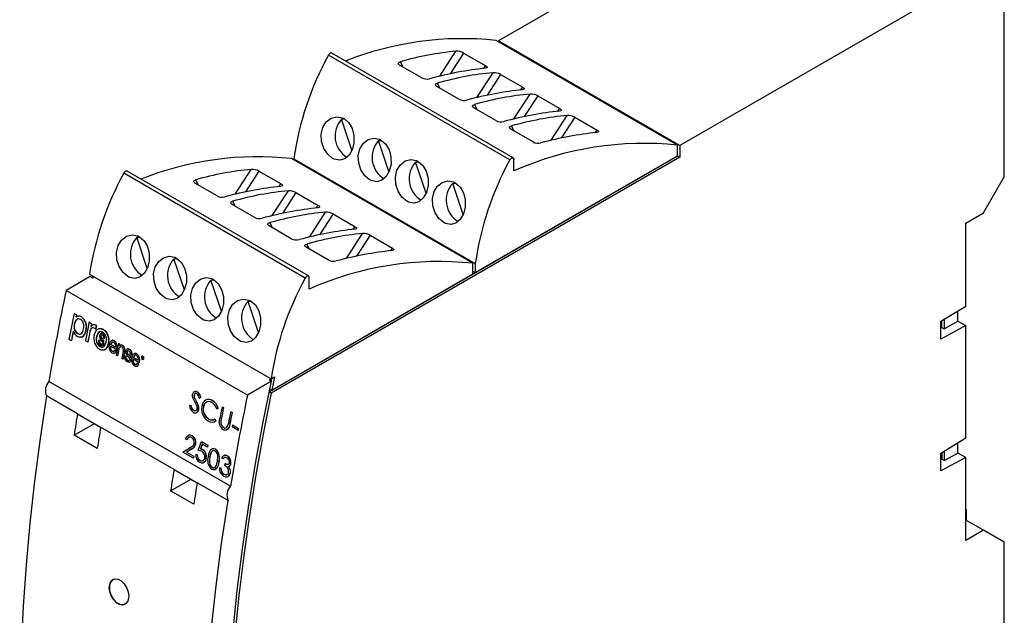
# Model space of a CAD drawing. Header units: millimetres. Extents: x 0 to 559, y 0 to 432.
# Tile 8 of 10: x 326 to 416, y 316 to 371. Entities that reach past the tile are written whole.
import ezdxf

# ---------------------------------------------------------------- set-up
doc = ezdxf.new("R2010")
doc.units = ezdxf.units.MM
doc.header["$LTSCALE"] = 2

msp = doc.modelspace()

# ---------------------------------------------------------------- linework, layer by layer
for p, q in [((399.418, 385.715), (369.719, 368.571)), ((416.035, 376.122), (386.336, 358.978)), ((416.035, 356.117), (416.035, 376.122)), ((386.124, 359.008), (369.507, 368.601)), ((386.336, 358.978), (369.719, 368.571)), ((369.719, 368.478), (369.719, 368.571)), ((370.763, 357.663), (354.146, 367.256)), ((371.071, 357.851), (354.454, 367.444)), ((364.352, 365.336), (365.829, 367.61)), ((366.524, 367.453), (365.285, 365.545)), ((366.524, 367.453), (368.56, 366.277)), ((362.699, 365.182), (360.67, 366.353)), ((360.724, 366.651), (360.956, 366.188)), ((368.333, 366.034), (368.56, 366.277)), ((367.746, 363.376), (369.223, 365.651)), ((369.918, 365.493), (368.679, 363.585)), ((369.918, 365.493), (371.955, 364.318)), ((366.094, 363.223), (364.064, 364.394)), ((364.118, 364.692), (364.35, 364.229)), ((371.727, 364.075), (371.955, 364.318)), ((371.14, 361.417), (372.617, 363.691)), ((373.312, 363.534), (372.073, 361.626)), ((373.312, 363.534), (375.349, 362.358)), ((369.488, 361.263), (367.458, 362.435)), ((367.512, 362.732), (367.744, 362.27)), ((374.534, 359.458), (376.011, 361.732)), ((375.121, 362.116), (375.349, 362.358)), ((376.706, 361.575), (375.467, 359.666)), ((376.706, 361.575), (378.743, 360.399)), ((355.346, 361.389), (355.558, 361.412)), ((356.3, 358.546), (355.346, 361.389)), ((370.906, 360.773), (371.138, 360.31)), ((372.882, 359.304), (370.853, 360.475)), ((378.515, 360.156), (378.743, 360.399)), ((358.741, 359.429), (358.952, 359.453)), ((359.694, 356.586), (358.741, 359.429)), ((386.124, 358.039), (386.124, 359.008)), ((386.336, 358.978), (386.336, 357.916)), ((348.745, 336.46), (386.124, 358.039)), ((386.336, 357.916), (348.907, 336.309)), ((367.598, 347.344), (386.124, 358.039)), ((386.124, 358.039), (386.124, 358.039)), ((386.124, 358.039), (386.336, 357.916)), ((367.386, 348.191), (350.769, 357.783)), ((350.981, 357.753), (367.598, 348.16)), ((350.981, 357.661), (350.981, 357.753)), ((362.135, 357.47), (362.347, 357.493)), ((363.089, 354.627), (362.135, 357.47)), ((371.134, 356.652), (371.134, 357.714)), ((352.025, 346.846), (335.408, 356.439)), ((352.333, 347.033), (335.716, 356.626)), ((345.614, 354.518), (347.09, 356.793)), ((347.786, 356.635), (346.547, 354.727)), ((347.786, 356.635), (349.822, 355.46)), ((414.126, 352.81), (416.035, 356.117)), ((343.961, 354.365), (341.932, 355.536)), ((341.985, 355.834), (342.218, 355.371)), ((349.595, 355.217), (349.822, 355.46)), ((365.529, 355.511), (365.741, 355.534)), ((366.483, 352.668), (365.529, 355.511)), ((349.008, 352.559), (350.484, 354.833)), ((351.18, 354.676), (349.941, 352.768)), ((351.18, 354.676), (353.216, 353.5)), ((347.355, 352.405), (345.326, 353.577)), ((345.38, 353.874), (345.612, 353.412)), ((352.989, 353.258), (353.216, 353.5)), ((352.402, 350.6), (353.878, 352.874)), ((354.574, 352.717), (353.335, 350.808)), ((354.574, 352.717), (356.61, 351.541)), ((412.499, 351.871), (414.126, 352.81)), ((350.749, 350.446), (348.72, 351.617)), ((348.774, 351.915), (349.006, 351.452)), ((412.499, 344.278), (412.499, 351.871)), ((355.796, 348.64), (357.273, 350.914)), ((356.383, 351.298), (356.61, 351.541)), ((357.968, 350.757), (356.729, 348.849)), ((357.968, 350.757), (360.004, 349.582)), ((336.608, 350.571), (336.82, 350.595)), ((337.562, 347.728), (336.608, 350.571)), ((352.168, 349.956), (352.4, 349.493)), ((354.143, 348.486), (352.114, 349.658)), ((359.777, 349.339), (360.004, 349.582)), ((340.002, 348.612), (340.214, 348.635)), ((340.956, 345.769), (340.002, 348.612)), ((367.386, 347.221), (367.386, 348.191)), ((367.598, 348.16), (367.598, 347.344)), ((332.278, 347.201), (348.895, 337.608)), ((348.964, 336.587), (367.386, 347.221)), ((367.386, 347.466), (367.598, 347.344)), ((332.321, 346.981), (330.121, 345.711)), ((332.321, 346.981), (332.533, 346.858)), ((332.533, 346.858), (332.703, 346.956)), ((343.396, 346.653), (343.608, 346.676)), ((344.35, 343.81), (343.396, 346.653)), ((352.395, 345.835), (352.395, 346.896)), ((346.738, 336.118), (330.121, 345.711)), ((346.79, 344.693), (347.002, 344.717)), ((347.744, 341.85), (346.79, 344.693)), ((330.855, 343.602), (330.865, 343.605)), ((330.855, 343.602), (331.079, 343.472)), ((331.089, 343.476), (330.865, 343.605)), ((410.237, 342.89), (412.499, 344.278)), ((411.792, 342.889), (411.792, 343.844)), ((330.903, 342.63), (330.914, 342.634)), ((331.079, 343.472), (331.089, 343.476)), ((331.197, 343.344), (331.187, 343.341)), ((331.528, 343.281), (331.539, 343.284)), ((332.236, 342.804), (332.246, 342.808)), ((332.236, 342.804), (332.445, 342.684)), ((332.455, 342.687), (332.246, 342.808)), ((332.445, 342.684), (332.455, 342.687)), ((410.237, 341.257), (410.237, 342.89)), ((410.307, 342.323), (410.307, 342.933)), ((410.519, 343.063), (410.519, 342.201)), ((410.519, 342.201), (411.792, 342.889)), ((411.792, 342.889), (412.499, 342.481)), ((331.188, 341.754), (331.198, 341.758)), ((331.939, 342.05), (331.95, 342.053)), ((332.306, 341.941), (332.316, 341.945)), ((332.589, 342.573), (332.579, 342.57)), ((332.835, 342.184), (332.846, 342.187)), ((332.837, 342.525), (332.847, 342.529)), ((332.895, 342.483), (332.905, 342.486)), ((333.105, 342.208), (333.095, 342.205)), ((333.351, 341.784), (333.341, 341.781)), ((333.483, 341.757), (333.493, 341.76)), ((333.532, 342.124), (333.543, 342.127)), ((412.499, 342.481), (410.237, 341.257)), ((410.237, 342.285), (410.307, 342.323)), ((410.307, 342.323), (410.519, 342.201)), ((412.499, 332.193), (412.499, 342.481)), ((330.613, 341.078), (330.389, 341.207)), ((330.613, 341.078), (330.624, 341.081)), ((331.541, 341.432), (331.551, 341.435)), ((332.119, 340.981), (331.903, 341.106)), ((332.119, 340.981), (332.13, 340.984)), ((332.924, 341.478), (332.934, 341.482)), ((333.111, 341.156), (333.121, 341.159)), ((333.111, 341.156), (333.198, 341.105)), ((333.208, 341.109), (333.121, 341.159)), ((333.198, 341.105), (333.208, 341.109)), ((333.298, 341.534), (333.309, 341.538)), ((333.31, 340.817), (333.32, 340.82)), ((333.366, 341.347), (333.377, 341.35)), ((333.457, 341.251), (333.467, 341.254)), ((333.639, 341.299), (333.552, 341.349)), ((333.571, 340.867), (333.581, 340.87)), ((333.64, 341.303), (333.639, 341.299)), ((333.639, 341.299), (333.65, 341.302)), ((333.64, 341.303), (333.651, 341.306)), ((333.65, 341.302), (333.651, 341.306)), ((334.005, 340.854), (334.015, 340.858)), ((334.341, 341.139), (334.331, 341.135)), ((334.533, 341.102), (334.543, 341.105)), ((334.926, 340.833), (334.936, 340.836)), ((334.926, 340.833), (335.04, 340.767)), ((335.05, 340.77), (334.936, 340.836)), ((333.232, 340.574), (333.242, 340.578)), ((333.431, 340.647), (333.441, 340.65)), ((333.62, 340.251), (333.63, 340.255)), ((334.744, 340.285), (334.195, 340.603)), ((334.224, 340.754), (334.234, 340.757)), ((334.224, 340.754), (334.657, 340.504)), ((334.668, 340.507), (334.234, 340.757)), ((334.35, 340.135), (334.361, 340.138)), ((334.532, 339.952), (334.542, 339.956)), ((334.587, 340.229), (334.597, 340.232)), ((334.587, 340.229), (334.707, 340.16)), ((334.717, 340.163), (334.597, 340.232)), ((334.707, 340.16), (334.717, 340.163)), ((334.744, 340.285), (334.755, 340.289)), ((334.763, 340.363), (334.773, 340.367)), ((334.958, 340.32), (334.968, 340.323)), ((335.04, 340.767), (335.013, 340.63)), ((335.05, 340.77), (335.023, 340.634)), ((335.04, 340.767), (335.05, 340.77)), ((335.119, 340.697), (335.109, 340.694)), ((335.292, 340.663), (335.302, 340.667)), ((335.483, 340.111), (335.493, 340.115)), ((335.499, 340.384), (335.51, 340.387)), ((335.698, 340.089), (335.709, 340.093)), ((335.723, 340.344), (335.712, 340.34)), ((335.796, 339.88), (335.806, 339.883)), ((335.925, 340.298), (335.936, 340.301)), ((336.414, 339.942), (336.404, 339.939)), ((336.606, 339.905), (336.616, 339.908)), ((334.838, 339.706), (334.719, 339.775)), ((334.838, 339.706), (334.849, 339.71)), ((335.347, 339.413), (335.227, 339.482)), ((335.347, 339.413), (335.357, 339.416)), ((335.476, 339.716), (335.486, 339.719)), ((335.476, 339.716), (335.595, 339.647)), ((335.606, 339.65), (335.486, 339.719)), ((335.595, 339.647), (335.606, 339.65)), ((335.75, 339.327), (335.76, 339.33)), ((335.917, 339.765), (335.928, 339.769)), ((335.943, 339.135), (335.953, 339.139)), ((336.155, 339.786), (336.036, 339.855)), ((336.085, 339.34), (336.095, 339.344)), ((336.156, 339.79), (336.155, 339.786)), ((336.155, 339.786), (336.166, 339.79)), ((336.156, 339.79), (336.166, 339.794)), ((336.166, 339.79), (336.166, 339.794)), ((336.818, 339.088), (336.268, 339.406)), ((336.297, 339.557), (336.307, 339.561)), ((336.297, 339.557), (336.731, 339.307)), ((336.741, 339.31), (336.307, 339.561)), ((336.66, 339.032), (336.671, 339.036)), ((336.66, 339.032), (336.78, 338.963)), ((336.79, 338.967), (336.671, 339.036)), ((336.818, 339.088), (336.828, 339.092)), ((336.836, 339.167), (336.847, 339.17)), ((337.053, 339.583), (337.063, 339.587)), ((337.082, 339.477), (337.098, 339.467)), ((337.098, 339.467), (337.109, 339.471)), ((337.112, 339.679), (337.102, 339.675)), ((337.112, 339.633), (337.123, 339.636)), ((337.112, 339.536), (337.129, 339.526)), ((337.115, 339.551), (337.125, 339.554)), ((337.133, 339.54), (337.115, 339.551)), ((337.12, 339.415), (337.13, 339.419)), ((337.125, 339.554), (337.143, 339.544)), ((337.133, 339.54), (337.143, 339.544)), ((337.146, 339.616), (337.156, 339.62)), ((337.152, 339.437), (337.169, 339.426)), ((337.155, 339.519), (337.154, 339.519)), ((337.154, 339.519), (337.157, 339.519)), ((337.165, 339.523), (337.165, 339.522)), ((337.168, 339.476), (337.178, 339.479)), ((337.169, 339.52), (337.179, 339.524)), ((337.169, 339.426), (337.18, 339.43)), ((337.171, 339.665), (337.181, 339.668)), ((337.171, 339.665), (337.181, 339.668)), ((337.171, 339.665), (337.171, 339.665)), ((337.181, 339.668), (337.181, 339.668)), ((337.183, 339.581), (337.194, 339.585)), ((337.187, 339.545), (337.198, 339.549)), ((337.187, 339.393), (337.198, 339.397)), ((337.247, 339.478), (337.257, 339.481)), ((336.423, 338.938), (336.434, 338.941)), ((336.605, 338.756), (336.615, 338.759)), ((336.78, 338.963), (336.79, 338.967)), ((345.178, 327.782), (328.561, 337.375)), ((348.938, 337.388), (346.738, 336.118)), ((348.946, 337.638), (348.726, 337.511)), ((348.726, 337.511), (348.938, 337.388)), ((348.895, 337.608), (349.217, 337.794)), ((348.946, 337.638), (348.946, 337.638)), ((342.143, 336.413), (342.15, 336.414)), ((348.907, 336.309), (348.734, 336.409)), ((348.791, 336.687), (348.964, 336.587)), ((331.172, 334.418), (328.343, 336.051)), ((341.924, 335.504), (341.739, 335.88)), ((341.842, 336.132), (341.848, 336.133)), ((341.89, 335.847), (341.897, 335.849)), ((342.125, 335.072), (341.924, 335.504)), ((342.046, 335.56), (342.053, 335.562)), ((342.461, 335.893), (342.325, 335.849)), ((342.325, 335.849), (342.331, 335.851)), ((342.468, 335.895), (342.331, 335.851)), ((342.461, 335.893), (342.468, 335.895)), ((343.517, 335.62), (343.524, 335.622)), ((341.417, 335.181), (341.554, 335.203)), ((341.417, 335.181), (341.424, 335.183)), ((341.424, 335.183), (341.56, 335.205)), ((341.554, 335.203), (341.56, 335.205)), ((341.808, 334.726), (341.815, 334.728)), ((342.268, 334.793), (342.275, 334.795)), ((342.7, 335.046), (342.707, 335.048)), ((344.061, 334.89), (343.929, 334.847)), ((343.929, 334.847), (343.935, 334.849)), ((344.067, 334.892), (343.935, 334.849)), ((344.061, 334.89), (344.067, 334.892)), ((344.415, 335.05), (344.422, 335.052)), ((344.415, 335.05), (344.542, 334.977)), ((344.422, 335.052), (344.549, 334.979)), ((344.542, 334.977), (344.549, 334.979)), ((345.194, 334.6), (345.201, 334.602)), ((345.194, 334.6), (345.321, 334.527)), ((345.201, 334.602), (345.328, 334.529)), ((345.321, 334.527), (345.328, 334.529)), ((331.172, 334.418), (333.293, 333.193)), ((343.191, 333.928), (343.198, 333.93)), ((343.752, 333.933), (343.759, 333.935)), ((343.752, 333.933), (343.843, 333.763)), ((343.759, 333.935), (343.85, 333.765)), ((343.843, 333.763), (343.85, 333.765)), ((344.159, 333.583), (344.206, 333.973)), ((344.294, 333.668), (344.301, 333.67)), ((344.334, 333.908), (344.341, 333.91)), ((330.864, 332.444), (332.728, 333.52)), ((340.011, 329.315), (333.293, 333.193)), ((344.557, 333.139), (344.564, 333.141)), ((344.919, 333.263), (344.987, 333.532)), ((345.112, 333.45), (345.119, 333.452)), ((345.361, 333.385), (345.326, 333.202)), ((345.87, 332.888), (345.326, 333.202)), ((345.361, 333.385), (345.368, 333.387)), ((345.361, 333.385), (345.905, 333.071)), ((345.368, 333.387), (345.912, 333.073)), ((345.905, 333.071), (345.87, 332.888)), ((345.87, 332.888), (345.877, 332.89)), ((345.912, 333.073), (345.877, 332.89)), ((345.905, 333.071), (345.912, 333.073)), ((332.985, 331.219), (330.864, 332.444)), ((341.219, 332.019), (341.092, 332.093)), ((341.219, 332.019), (341.226, 332.022)), ((341.658, 332.418), (341.665, 332.42)), ((342.229, 331.061), (342.531, 331.864)), ((342.531, 331.864), (342.538, 331.866)), ((342.531, 331.864), (343.111, 331.529)), ((342.538, 331.866), (343.118, 331.531)), ((410.237, 330.805), (412.499, 332.193)), ((340.826, 330.898), (341.5, 331.314)), ((341.787, 330.343), (340.826, 330.898)), ((341.595, 331.173), (341.16, 330.905)), ((341.16, 330.905), (341.167, 330.907)), ((341.16, 330.905), (341.818, 330.525)), ((341.602, 331.175), (341.167, 330.907)), ((341.167, 330.907), (341.825, 330.527)), ((341.595, 331.173), (341.602, 331.175)), ((341.992, 331.644), (341.999, 331.646)), ((342.557, 330.972), (342.229, 331.061)), ((342.597, 331.625), (342.439, 331.202)), ((342.439, 331.202), (342.446, 331.204)), ((342.439, 331.202), (342.612, 331.141)), ((342.604, 331.627), (342.446, 331.204)), ((343.078, 331.347), (342.597, 331.625)), ((342.612, 331.141), (342.618, 331.143)), ((343.111, 331.529), (343.078, 331.347)), ((343.078, 331.347), (343.085, 331.349)), ((343.118, 331.531), (343.085, 331.349)), ((343.111, 331.529), (343.118, 331.531)), ((343.791, 331.186), (343.798, 331.189)), ((410.519, 330.978), (410.519, 330.116)), ((411.792, 330.805), (411.792, 331.759)), ((341.818, 330.525), (341.787, 330.343)), ((341.787, 330.343), (341.794, 330.345)), ((341.825, 330.527), (341.794, 330.345)), ((341.818, 330.525), (341.825, 330.527)), ((342.01, 330.713), (342.016, 330.716)), ((342.01, 330.713), (342.136, 330.64)), ((342.016, 330.716), (342.143, 330.642)), ((342.136, 330.64), (342.143, 330.642)), ((342.394, 330.142), (342.401, 330.144)), ((342.956, 330.304), (342.963, 330.306)), ((343.288, 330.456), (343.281, 330.454)), ((343.857, 329.631), (343.988, 330.046)), ((344.115, 329.972), (344.122, 329.974)), ((344.507, 330.272), (344.38, 330.345)), ((344.507, 330.272), (344.514, 330.274)), ((344.882, 330.557), (344.889, 330.559)), ((410.237, 329.172), (410.237, 330.805)), ((412.499, 330.396), (410.237, 329.172)), ((410.307, 330.238), (410.237, 330.2)), ((410.307, 330.848), (410.307, 330.238)), ((410.519, 330.116), (410.307, 330.238)), ((410.519, 330.116), (411.792, 330.805)), ((412.499, 330.396), (411.792, 330.805)), ((412.499, 322.803), (412.499, 330.396)), ((340.011, 329.315), (342.132, 328.091)), ((343.509, 329.505), (343.502, 329.503)), ((344.171, 329.49), (344.178, 329.493)), ((344.171, 329.49), (344.298, 329.417)), ((344.178, 329.493), (344.305, 329.419)), ((344.298, 329.417), (344.305, 329.419)), ((344.367, 329.109), (344.374, 329.111)), ((344.672, 329.851), (344.641, 329.669)), ((344.672, 329.851), (344.679, 329.853)), ((345.111, 329.349), (345.117, 329.351)), ((345.213, 329.858), (345.22, 329.86)), ((339.703, 327.341), (341.567, 328.417)), ((344.587, 328.876), (344.594, 328.879)), ((345.14, 328.985), (345.147, 328.987)), ((341.824, 326.117), (339.703, 327.341)), ((344.96, 326.458), (342.132, 328.091)), ((412.535, 325.639), (412.499, 325.66)), ((412.535, 325.639), (412.535, 324.66)), ((414.126, 323.741), (412.499, 324.68)), ((414.126, 323.741), (412.499, 322.803)), ((416.035, 322.639), (414.126, 323.741)), ((416.035, 302.634), (416.035, 322.639))]:
    msp.add_line(p, q)
at = {"flags": 128}
for points in [[(354.454, 367.444), (354.436, 367.452), (354.38, 367.456), (354.318, 367.436), (354.255, 367.393), (354.196, 367.331), (354.146, 367.256)], [(360.67, 366.353), (360.589, 366.414), (360.55, 366.477), (360.553, 366.538), (360.602, 366.596), (360.724, 366.651)], [(368.56, 366.277), (368.642, 366.22), (368.683, 366.167), (368.684, 366.121), (368.64, 366.083), (368.539, 366.056), (368.523, 366.055)], [(364.064, 364.394), (363.983, 364.455), (363.944, 364.518), (363.947, 364.578), (363.996, 364.637), (364.118, 364.692)], [(371.955, 364.318), (372.036, 364.261), (372.078, 364.207), (372.078, 364.162), (372.034, 364.123), (371.934, 364.097), (371.917, 364.095)], [(367.458, 362.435), (367.377, 362.496), (367.338, 362.559), (367.341, 362.619), (367.39, 362.677), (367.512, 362.732)], [(355.585, 361.444), (356.014, 361.072), (356.323, 360.537), (356.484, 359.897), (356.484, 359.224), (356.331, 358.599), (356.042, 358.092), (355.647, 357.756), (355.179, 357.628), (354.685, 357.724), (354.526, 357.804), (354.081, 358.174), (353.733, 358.705), (353.526, 359.339), (353.491, 360.008), (353.64, 360.633), (353.953, 361.142), (354.393, 361.483), (354.906, 361.616), (355.425, 361.523), (355.585, 361.444)], [(375.349, 362.358), (375.43, 362.301), (375.472, 362.248), (375.472, 362.202), (375.429, 362.164), (375.328, 362.138), (375.311, 362.136)], [(370.853, 360.475), (370.772, 360.536), (370.732, 360.599), (370.735, 360.66), (370.784, 360.718), (370.906, 360.773)], [(378.743, 360.399), (378.824, 360.342), (378.866, 360.289), (378.867, 360.243), (378.823, 360.205), (378.722, 360.178), (378.705, 360.176)], [(358.979, 359.484), (359.409, 359.112), (359.717, 358.577), (359.878, 357.937), (359.879, 357.264), (359.725, 356.64), (359.437, 356.133), (359.041, 355.797), (358.573, 355.669), (358.079, 355.765), (357.92, 355.844), (357.476, 356.215), (357.127, 356.745), (356.92, 357.38), (356.886, 358.049), (357.034, 358.673), (357.347, 359.183), (357.787, 359.524), (358.3, 359.657), (358.819, 359.563), (358.979, 359.484)], [(362.374, 357.525), (362.803, 357.153), (363.111, 356.618), (363.272, 355.978), (363.273, 355.305), (363.119, 354.68), (362.831, 354.174), (362.435, 353.837), (361.967, 353.709), (361.473, 353.806), (361.314, 353.885), (360.87, 354.255), (360.521, 354.786), (360.314, 355.421), (360.28, 356.09), (360.428, 356.714), (360.741, 357.223), (361.181, 357.564), (361.694, 357.697), (362.213, 357.604), (362.374, 357.525)], [(370.763, 357.663), (370.813, 357.738), (370.872, 357.8), (370.935, 357.843), (370.997, 357.864), (371.053, 357.859), (371.096, 357.831), (371.124, 357.781), (371.134, 357.714)], [(335.716, 356.626), (335.697, 356.635), (335.642, 356.639), (335.58, 356.619), (335.516, 356.576), (335.457, 356.514), (335.408, 356.439)], [(341.932, 355.536), (341.851, 355.597), (341.811, 355.66), (341.814, 355.72), (341.863, 355.779), (341.985, 355.834)], [(349.822, 355.46), (349.904, 355.403), (349.945, 355.349), (349.946, 355.304), (349.902, 355.265), (349.801, 355.239), (349.785, 355.237)], [(365.768, 355.565), (366.197, 355.193), (366.505, 354.658), (366.666, 354.018), (366.667, 353.346), (366.513, 352.721), (366.225, 352.214), (365.829, 351.878), (365.361, 351.75), (364.867, 351.846), (364.708, 351.926), (364.264, 352.296), (363.915, 352.827), (363.708, 353.461), (363.674, 354.13), (363.822, 354.754), (364.136, 355.264), (364.575, 355.605), (365.088, 355.738), (365.607, 355.645), (365.768, 355.565)], [(345.326, 353.577), (345.245, 353.638), (345.206, 353.701), (345.209, 353.761), (345.258, 353.819), (345.38, 353.874)], [(353.216, 353.5), (353.298, 353.443), (353.339, 353.39), (353.34, 353.344), (353.296, 353.306), (353.195, 353.28), (353.179, 353.278)], [(348.72, 351.617), (348.639, 351.678), (348.6, 351.741), (348.603, 351.802), (348.652, 351.86), (348.774, 351.915)], [(336.847, 350.626), (337.276, 350.254), (337.585, 349.719), (337.745, 349.079), (337.746, 348.406), (337.592, 347.782), (337.304, 347.275), (336.909, 346.939), (336.441, 346.811), (335.947, 346.907), (335.788, 346.986), (335.343, 347.357), (334.995, 347.887), (334.787, 348.522), (334.753, 349.191), (334.902, 349.815), (335.215, 350.325), (335.655, 350.666), (336.167, 350.799), (336.686, 350.705), (336.847, 350.626)], [(356.61, 351.541), (356.692, 351.484), (356.733, 351.431), (356.734, 351.385), (356.69, 351.347), (356.589, 351.32), (356.573, 351.318)], [(352.114, 349.658), (352.033, 349.719), (351.994, 349.782), (351.997, 349.842), (352.046, 349.9), (352.168, 349.956)], [(360.004, 349.582), (360.086, 349.524), (360.127, 349.471), (360.128, 349.426), (360.084, 349.387), (359.984, 349.361), (359.967, 349.359)], [(340.241, 348.667), (340.67, 348.295), (340.979, 347.76), (341.139, 347.12), (341.14, 346.447), (340.986, 345.822), (340.698, 345.315), (340.303, 344.979), (339.835, 344.851), (339.341, 344.948), (339.182, 345.027), (338.737, 345.397), (338.389, 345.928), (338.181, 346.563), (338.147, 347.232), (338.296, 347.856), (338.609, 348.365), (339.049, 348.706), (339.562, 348.839), (340.08, 348.746), (340.241, 348.667)], [(332.53, 347.056), (332.504, 346.934), (332.493, 346.881)], [(343.635, 346.707), (344.064, 346.335), (344.373, 345.8), (344.534, 345.16), (344.534, 344.488), (344.381, 343.863), (344.092, 343.356), (343.697, 343.02), (343.229, 342.892), (342.735, 342.988), (342.576, 343.067), (342.131, 343.438), (341.783, 343.968), (341.576, 344.603), (341.541, 345.272), (341.69, 345.896), (342.003, 346.406), (342.443, 346.747), (342.956, 346.88), (343.474, 346.787), (343.635, 346.707)], [(352.395, 346.896), (352.386, 346.963), (352.358, 347.013), (352.314, 347.042), (352.259, 347.046), (352.197, 347.026), (352.133, 346.983), (352.074, 346.921), (352.025, 346.846)], [(347.029, 344.748), (347.459, 344.376), (347.767, 343.841), (347.928, 343.201), (347.928, 342.528), (347.775, 341.904), (347.486, 341.397), (347.091, 341.061), (346.623, 340.933), (346.129, 341.029), (345.97, 341.108), (345.525, 341.478), (345.177, 342.009), (344.97, 342.644), (344.935, 343.313), (345.084, 343.937), (345.397, 344.447), (345.837, 344.788), (346.35, 344.921), (346.869, 344.827), (347.029, 344.748)], [(331.441, 343.06), (331.271, 343.116), (331.16, 343.095), (331.067, 343.024), (330.969, 342.861), (330.903, 342.63)], [(330.914, 342.634), (331.038, 342.977), (331.129, 343.074), (331.199, 343.101)], [(331.539, 343.284), (331.306, 343.36), (331.2, 343.335)], [(331.939, 342.05), (331.807, 341.667), (331.665, 341.5), (331.481, 341.418), (331.294, 341.438), (331.175, 341.492)], [(331.188, 341.754), (331.356, 341.699), (331.466, 341.72), (331.559, 341.79), (331.659, 341.957), (331.727, 342.195)], [(331.551, 341.439), (331.569, 341.442), (331.715, 341.538), (331.842, 341.717), (331.95, 342.053)], [(332.781, 342.219), (332.619, 342.28), (332.517, 342.273), (332.429, 342.219), (332.368, 342.132), (332.306, 341.941)], [(332.389, 342.402), (332.541, 342.554), (332.656, 342.582), (332.778, 342.554), (332.837, 342.525)], [(332.847, 342.529), (332.672, 342.585), (332.591, 342.568)], [(332.707, 341.603), (332.84, 341.982), (332.979, 342.143), (333.161, 342.22), (333.345, 342.205), (333.532, 342.124)], [(333.487, 341.879), (333.305, 341.943), (333.186, 341.928), (333.085, 341.858), (332.991, 341.707), (332.924, 341.478)], [(332.934, 341.482), (333.053, 341.808), (333.149, 341.906), (333.21, 341.927)], [(333.543, 342.127), (333.269, 342.225), (333.106, 342.204)], [(333.21, 341.579), (333.252, 341.701), (333.299, 341.757), (333.36, 341.786), (333.427, 341.781), (333.483, 341.757)], [(333.493, 341.76), (333.402, 341.791), (333.352, 341.782)], [(334.005, 340.854), (333.877, 340.48), (333.741, 340.317), (333.561, 340.237), (333.376, 340.25), (333.184, 340.333)], [(333.232, 340.574), (333.41, 340.511), (333.527, 340.527), (333.627, 340.596), (333.721, 340.746), (333.789, 340.979)], [(333.571, 340.867), (333.53, 340.742), (333.483, 340.678), (333.418, 340.644), (333.349, 340.644), (333.271, 340.676)], [(333.452, 341.611), (333.393, 341.633), (333.36, 341.63), (333.332, 341.611), (333.313, 341.583), (333.298, 341.534)], [(333.309, 341.538), (333.334, 341.605), (333.357, 341.628), (333.371, 341.632)], [(333.31, 340.817), (333.377, 340.793), (333.415, 340.798), (333.448, 340.821), (333.469, 340.856), (333.479, 340.893)], [(333.441, 340.652), (333.45, 340.654), (333.505, 340.693), (333.547, 340.758), (333.581, 340.87)], [(333.629, 340.259), (333.651, 340.263), (333.803, 340.368), (333.919, 340.544), (334.015, 340.858)], [(334.085, 340.727), (334.178, 340.998), (334.256, 341.093), (334.357, 341.142), (334.462, 341.134), (334.533, 341.102)], [(334.507, 340.948), (334.421, 340.978), (334.36, 340.968), (334.309, 340.932), (334.254, 340.844), (334.224, 340.754)], [(334.234, 340.757), (334.291, 340.899), (334.341, 340.954), (334.382, 340.971)], [(334.543, 341.105), (334.423, 341.147), (334.342, 341.137)], [(334.35, 340.135), (334.442, 340.105), (334.499, 340.117), (334.546, 340.154), (334.587, 340.229)], [(334.494, 340.115), (334.493, 340.114), (334.434, 340.111), (334.361, 340.138)], [(335.255, 340.516), (335.16, 340.551), (335.095, 340.543), (335.039, 340.506), (334.995, 340.441), (334.958, 340.32)], [(334.968, 340.323), (335.027, 340.482), (335.078, 340.533), (335.113, 340.545)], [(335.302, 340.667), (335.194, 340.705), (335.12, 340.695)], [(335.356, 340.145), (335.374, 340.31), (335.366, 340.376), (335.349, 340.422), (335.323, 340.461), (335.269, 340.508), (335.255, 340.516)], [(335.578, 340.153), (335.623, 340.271), (335.678, 340.324), (335.746, 340.347), (335.844, 340.335), (335.925, 340.298)], [(335.893, 340.148), (335.799, 340.183), (335.761, 340.179), (335.729, 340.158), (335.709, 340.125), (335.698, 340.089)], [(335.709, 340.093), (335.73, 340.15), (335.756, 340.175), (335.772, 340.18)], [(335.936, 340.301), (335.808, 340.35), (335.726, 340.345), (335.723, 340.343)], [(336.158, 339.53), (336.251, 339.801), (336.329, 339.896), (336.431, 339.945), (336.535, 339.937), (336.606, 339.905)], [(336.616, 339.908), (336.497, 339.95), (336.415, 339.94)], [(336.085, 339.34), (336.038, 339.212), (335.983, 339.154), (335.913, 339.128), (335.809, 339.138), (335.707, 339.184)], [(335.75, 339.327), (335.842, 339.292), (335.888, 339.294), (335.923, 339.312), (335.949, 339.348), (335.96, 339.385)], [(336.581, 339.751), (336.494, 339.781), (336.433, 339.771), (336.383, 339.735), (336.327, 339.647), (336.297, 339.557)], [(336.307, 339.561), (336.364, 339.702), (336.414, 339.758), (336.455, 339.774)], [(336.423, 338.938), (336.516, 338.908), (336.572, 338.92), (336.619, 338.958), (336.66, 339.032)], [(337.171, 339.665), (337.122, 339.679), (337.09, 339.671), (337.064, 339.648), (337.047, 339.614), (337.04, 339.59)], [(337.053, 339.583), (337.068, 339.627), (337.096, 339.658), (337.119, 339.666), (337.145, 339.663), (337.167, 339.653)], [(337.118, 339.666), (337.116, 339.666), (337.094, 339.651), (337.073, 339.62), (337.063, 339.587)], [(337.098, 339.467), (337.1, 339.476), (337.102, 339.485), (337.103, 339.493), (337.105, 339.502), (337.107, 339.51), (337.108, 339.519), (337.11, 339.528), (337.112, 339.536)], [(337.122, 339.54), (337.121, 339.531), (337.119, 339.522), (337.117, 339.514), (337.115, 339.505), (337.114, 339.497), (337.112, 339.488), (337.11, 339.479), (337.109, 339.471)], [(337.115, 339.551), (337.116, 339.558), (337.118, 339.565), (337.119, 339.573), (337.121, 339.58), (337.122, 339.587), (337.123, 339.595), (337.125, 339.602), (337.126, 339.609)], [(337.116, 339.403), (337.155, 339.39), (337.193, 339.395), (337.218, 339.414), (337.236, 339.443), (337.247, 339.478)], [(337.234, 339.484), (337.218, 339.44), (337.197, 339.415), (337.168, 339.403), (337.141, 339.406), (337.12, 339.415)], [(337.137, 339.613), (337.135, 339.605), (337.134, 339.598), (337.132, 339.591), (337.131, 339.583), (337.13, 339.576), (337.128, 339.569), (337.127, 339.562), (337.125, 339.554)], [(337.13, 339.419), (337.17, 339.406), (337.19, 339.41)], [(337.17, 339.553), (337.167, 339.543), (337.162, 339.538), (337.156, 339.535), (337.146, 339.535), (337.133, 339.54)], [(337.143, 339.544), (337.158, 339.538), (337.166, 339.539), (337.168, 339.539)], [(337.198, 339.549), (337.192, 339.533), (337.184, 339.526), (337.179, 339.524)], [(336.567, 338.918), (336.566, 338.917), (336.507, 338.914), (336.434, 338.941)], [(348.938, 263.899), (348.158, 266.875), (347.455, 269.917), (346.828, 273.023), (346.279, 276.191), (345.808, 279.419), (345.415, 282.705), (345.1, 286.047), (344.863, 289.442), (344.706, 292.888), (344.627, 296.384), (344.627, 299.926), (344.706, 303.513), (344.863, 307.141), (345.1, 310.809), (345.415, 314.515), (345.808, 318.255), (346.279, 322.027), (346.828, 325.829), (347.455, 329.658), (348.158, 333.512), (348.938, 337.388)], [(348.946, 337.638), (348.921, 337.522), (348.898, 337.411)], [(341.882, 336.441), (342.013, 336.461), (342.15, 336.414)], [(348.907, 336.309), (348.171, 332.553), (347.507, 328.819), (346.916, 325.108), (346.398, 321.424), (345.953, 317.768), (345.582, 314.143), (345.285, 310.551), (345.062, 306.995), (344.913, 303.475), (344.839, 299.996), (344.839, 296.558), (344.913, 293.165), (345.062, 289.817), (345.285, 286.518), (345.582, 283.269), (345.953, 280.073), (346.398, 276.93), (346.916, 273.844), (347.507, 270.817), (348.171, 267.849), (348.907, 264.943)], [(328.343, 336.051), (327.752, 332.136), (327.241, 328.252), (326.811, 324.4), (326.462, 320.583), (326.194, 316.804), (326.008, 313.065), (325.904, 309.369), (325.881, 305.718), (325.94, 302.115), (326.08, 298.562), (326.302, 295.062), (326.606, 291.616), (326.99, 288.228), (327.456, 284.899), (328.002, 281.632), (328.629, 278.429), (329.336, 275.291), (330.121, 272.222)], [(341.739, 335.88), (341.706, 336.041), (341.713, 336.197)], [(341.89, 335.847), (341.942, 335.748), (342.046, 335.56)], [(341.897, 335.849), (341.948, 335.75), (342.053, 335.562)], [(343.066, 335.498), (342.996, 335.486), (342.895, 335.418), (342.81, 335.319), (342.707, 335.048)], [(341.815, 334.728), (341.918, 334.69), (342.019, 334.698)], [(342.633, 334.393), (342.553, 334.768), (342.575, 335.132)], [(343.85, 333.765), (343.698, 333.674), (343.658, 333.666)], [(344.334, 333.908), (344.307, 333.757), (344.294, 333.668)], [(344.341, 333.91), (344.313, 333.759), (344.301, 333.67)], [(345.112, 333.45), (345.047, 333.194), (344.999, 333.078), (344.931, 332.986), (344.844, 332.925), (344.744, 332.896), (344.637, 332.906), (344.53, 332.952)], [(344.564, 333.141), (344.671, 333.103), (344.766, 333.111)], [(345.119, 333.452), (345.054, 333.196), (345.006, 333.08), (344.938, 332.988), (344.85, 332.927), (344.801, 332.913)], [(341.092, 332.093), (341.166, 332.299), (341.298, 332.435), (341.382, 332.47), (341.471, 332.479), (341.658, 332.418)], [(341.619, 332.24), (341.488, 332.284), (341.426, 332.28), (341.366, 332.257), (341.316, 332.218), (341.274, 332.161), (341.219, 332.019)], [(341.389, 332.472), (341.478, 332.481), (341.665, 332.42)], [(343.154, 330.527), (343.223, 330.828), (343.343, 331.087), (343.436, 331.182), (343.542, 331.231), (343.665, 331.235), (343.791, 331.186)], [(343.763, 331.002), (343.664, 331.037), (343.569, 331.027), (343.489, 330.984), (343.419, 330.902), (343.333, 330.691), (343.281, 330.454)], [(343.576, 331.03), (343.496, 330.986), (343.426, 330.904), (343.34, 330.694), (343.288, 330.456)], [(343.549, 331.234), (343.672, 331.237), (343.798, 331.189)], [(343.988, 330.046), (344.009, 330.559), (343.98, 330.694), (343.929, 330.818), (343.854, 330.927), (343.81, 330.969), (343.763, 331.002)], [(342.956, 330.304), (342.88, 330.083), (342.741, 329.936), (342.653, 329.901), (342.556, 329.896), (342.356, 329.965)], [(342.401, 330.144), (342.544, 330.098), (342.632, 330.117)], [(343.281, 330.454), (343.248, 330.206), (343.252, 329.944), (343.282, 329.811), (343.335, 329.685), (343.41, 329.579), (343.454, 329.536), (343.502, 329.503)], [(343.288, 330.456), (343.255, 330.208), (343.259, 329.946), (343.289, 329.813), (343.342, 329.688), (343.417, 329.581), (343.461, 329.538), (343.509, 329.505)], [(344.115, 329.972), (344.044, 329.67), (343.918, 329.417), (343.823, 329.324), (343.717, 329.276), (343.593, 329.275), (343.467, 329.324)], [(344.122, 329.974), (344.05, 329.673), (343.925, 329.419), (343.83, 329.326), (343.749, 329.29)], [(344.661, 330.41), (344.579, 330.356), (344.514, 330.274)], [(344.588, 330.591), (344.735, 330.613), (344.889, 330.559)], [(343.509, 329.505), (343.615, 329.47), (343.702, 329.482)], [(344.298, 329.417), (344.316, 329.261), (344.367, 329.109)], [(344.305, 329.419), (344.323, 329.263), (344.374, 329.111)], [(344.367, 329.109), (344.465, 328.97), (344.587, 328.876)], [(344.672, 329.851), (344.793, 329.797), (344.914, 329.779), (344.975, 329.788), (345.024, 329.815), (345.063, 329.864), (345.077, 329.896), (345.086, 329.932)], [(345.111, 329.349), (345.148, 329.163), (345.14, 328.985)], [(345.117, 329.351), (345.155, 329.166), (345.147, 328.987)], [(344.594, 328.879), (344.726, 328.825), (344.849, 328.832)], [(346.738, 262.63), (345.953, 265.699), (345.246, 268.836), (344.619, 272.039), (344.073, 275.306), (343.607, 278.635), (343.223, 282.023), (342.919, 285.469), (342.697, 288.969), (342.557, 292.522), (342.498, 296.125), (342.521, 299.776), (342.625, 303.472), (342.811, 307.211), (343.079, 310.99), (343.428, 314.807), (343.858, 318.659), (344.369, 322.543), (344.96, 326.458)], [(334.089, 318.607), (334.173, 318.937), (334.349, 319.172), (334.597, 319.285), (334.886, 319.262), (335.183, 319.108), (335.455, 318.842), (335.674, 318.494), (335.815, 318.1), (335.862, 317.704), (335.856, 317.587), (335.773, 317.257), (335.599, 317.023), (335.353, 316.912), (335.066, 316.936), (334.769, 317.089), (334.495, 317.355), (334.274, 317.702), (334.131, 318.095), (334.083, 318.49), (334.089, 318.607)], [(334.428, 319.225), (334.424, 319.224), (334.225, 319.026), (334.112, 318.723), (334.096, 318.611), (334.113, 318.224), (334.229, 317.822), (334.432, 317.453), (334.695, 317.158), (334.989, 316.97), (335.281, 316.909), (335.534, 316.979)]]:
    msp.add_lwpolyline(points, dxfattribs=at)
for centre, radius, start, end in [((366.41, 339.879), 28.889, 83.84469, 111.72582), ((378.703, 353.798), 28.003, 151.27486, 171.87969), ((365.902, 366.316), 1.296, 61.29393, 93.23771), ((363.164, 366.071), 1.003, 242.43282, 284.32484), ((369.296, 364.357), 1.296, 61.29393, 93.23771), ((372.69, 362.398), 1.296, 61.29393, 93.23771), ((366.558, 364.112), 1.003, 242.43282, 284.32484), ((376.084, 360.438), 1.296, 61.29393, 93.23771), ((357.036, 359.85), 2.285, 137.669, 238.67095), ((369.952, 362.153), 1.003, 242.43282, 284.32484), ((360.43, 357.89), 2.285, 137.669, 238.67095), ((383.001, 330.015), 29.161, 83.85085, 114.01317), ((373.346, 360.193), 1.003, 242.43282, 284.32484), ((347.671, 329.061), 28.889, 83.84469, 111.72582), ((363.824, 355.931), 2.285, 137.669, 238.67095), ((395.32, 344.205), 28.003, 151.27486, 171.87969), ((360.133, 342.913), 28.183, 151.31864, 171.24739), ((347.163, 355.499), 1.296, 61.29393, 93.23771), ((367.218, 353.972), 2.285, 137.669, 238.67095), ((344.425, 355.254), 1.003, 242.43282, 284.32484), ((350.557, 353.54), 1.296, 61.29393, 93.23771), ((353.952, 351.58), 1.296, 61.29393, 93.23771), ((347.82, 353.294), 1.003, 242.43282, 284.32484), ((357.346, 349.621), 1.296, 61.29393, 93.23771), ((338.298, 349.032), 2.285, 137.669, 238.67095), ((351.214, 351.335), 1.003, 242.43282, 284.32484), ((341.692, 347.073), 2.285, 137.669, 238.67095), ((364.262, 319.197), 29.161, 83.85085, 114.01317), ((354.608, 349.376), 1.003, 242.43282, 284.32484), ((345.086, 345.114), 2.285, 137.669, 238.67095), ((376.75, 333.32), 28.183, 151.31864, 171.24739), ((546.126, 300.954), 220.593, 168.29365, 170.49667), ((348.48, 343.154), 2.285, 137.669, 238.67095), ((549.476, 299.885), 222.949, 168.69193, 169.31889), ((331.594, 342.37), 0.738, 159.37981, 236.62541), ((331.63, 342.382), 0.759, 160.63484, 235.37017), ((551.354, 299.428), 224.635, 168.69279, 168.75018), ((331.299, 342.966), 0.389, 53.92238, 132.79454), ((551.345, 299.435), 224.616, 168.69264, 168.75003), ((331.015, 342.439), 0.752, 341.06308, 55.56425), ((330.866, 342.375), 1.122, 343.12104, 53.81623), ((330.925, 342.395), 1.08, 341.54016, 55.39687), ((551.389, 298.983), 223.491, 168.69237, 169.13611), ((552.674, 298.649), 224.588, 168.69279, 168.76611), ((552.665, 298.655), 224.569, 168.69263, 168.76596), ((548.572, 299.971), 221.801, 169.07916, 169.31964), ((548.564, 299.978), 221.782, 169.07903, 169.31954), ((331.593, 342.216), 0.836, 195.55452, 239.99953), ((331.354, 341.95), 0.248, 230.95681, 292.11384), ((551.044, 298.967), 222.92, 168.88491, 169.13641), ((551.036, 298.973), 222.901, 168.88477, 169.13629), ((332.677, 341.944), 0.361, 115.06375, 179.9196), ((332.573, 341.836), 0.436, 52.90212, 61.43833), ((553.18, 298.382), 224.656, 168.6791, 168.75684), ((332.715, 342.297), 0.259, 45.77129, 61.87158), ((553.172, 298.388), 224.637, 168.67894, 168.75669), ((332.761, 342.349), 0.199, 43.35502, 64.28782), ((333.242, 341.419), 0.415, 343.73028, 54.48156), ((333.059, 341.235), 0.773, 340.64384, 56.36184), ((333.27, 341.429), 0.4, 342.17483, 56.03678), ((332.906, 341.168), 1.143, 344.06107, 56.76707), ((332.944, 341.182), 1.119, 343.1604, 57.6675), ((333.804, 341.29), 1.14, 164.05729, 237.04593), ((333.661, 341.225), 0.78, 161.06043, 236.58534), ((333.699, 341.238), 0.803, 162.31997, 235.32558), ((333.522, 341.027), 0.431, 162.62367, 234.34561), ((333.448, 341.037), 0.26, 164.61912, 237.85144), ((333.592, 341.473), 0.396, 164.4615, 224.39056), ((333.472, 341.045), 0.271, 166.40048, 236.06987), ((333.487, 341.497), 0.192, 168.72978, 231.27155), ((333.502, 341.502), 0.197, 169.50263, 230.49847), ((333.387, 340.9), 0.104, 230.43973, 289.50811), ((333.297, 340.934), 0.187, 347.37458, 52.02638), ((333.325, 341.412), 0.236, 344.48339, 57.32973), ((333.191, 340.963), 0.392, 345.77772, 47.32024), ((333.178, 340.959), 0.413, 347.52698, 45.57075), ((334.297, 340.629), 0.382, 340.7459, 56.55211), ((334.131, 340.571), 0.665, 341.79574, 52.86447), ((334.176, 340.585), 0.637, 339.92499, 54.73499), ((554.07, 297.403), 223.407, 168.79038, 169.06674), ((333.421, 340.8), 0.285, 231.12153, 290.60892), ((334.716, 340.517), 0.665, 161.60178, 232.62424), ((334.576, 340.469), 0.404, 160.75777, 236.01158), ((334.616, 340.483), 0.429, 163.29891, 233.47023), ((334.454, 340.203), 0.257, 236.64234, 350.246), ((334.452, 340.21), 0.269, 289.44619, 349.94291), ((334.155, 340.467), 0.617, 342.83245, 350.30263), ((334.285, 340.442), 0.494, 341.9013, 351.23351), ((553.853, 297.399), 223.063, 168.90623, 169.06685), ((553.845, 297.406), 223.045, 168.90609, 169.06673), ((335.172, 340.481), 0.218, 56.64696, 136.88655), ((554.279, 297.167), 223.102, 168.89335, 169.06684), ((335.1, 340.304), 0.407, 11.25242, 61.90629), ((335.101, 340.301), 0.418, 11.95697, 61.20161), ((554.426, 297.093), 223.129, 168.8841, 169.06684), ((554.418, 297.1), 223.11, 168.88396, 169.06671), ((334.732, 340.293), 0.773, 346.36034, 6.71314), ((334.739, 340.297), 0.776, 346.40136, 6.67183), ((335.989, 340.061), 0.422, 167.40974, 231.93075), ((335.937, 340.073), 0.239, 176.19134, 233.83348), ((335.93, 340.069), 0.223, 173.79411, 236.23051), ((335.758, 339.901), 0.281, 350.54453, 61.31109), ((335.694, 339.886), 0.472, 348.23775, 60.64898), ((335.705, 339.89), 0.471, 348.15969, 60.72684), ((336.204, 339.374), 0.665, 341.79574, 52.86447), ((336.249, 339.389), 0.637, 339.92499, 54.73499), ((335.945, 339.604), 0.483, 166.52557, 240.47689), ((335.897, 339.595), 0.306, 170.25477, 241.34058), ((335.913, 339.601), 0.311, 170.90776, 240.68743), ((335.857, 339.437), 0.145, 227.87637, 288.91898), ((335.76, 339.42), 0.203, 350.09858, 57.82861), ((335.671, 339.423), 0.421, 348.69163, 54.31536), ((335.683, 339.427), 0.42, 348.59181, 54.41498), ((335.863, 339.355), 0.232, 292.57622, 357.08848), ((336.789, 339.32), 0.665, 161.60178, 232.62424), ((336.649, 339.273), 0.404, 160.75777, 236.01158), ((336.689, 339.286), 0.429, 163.29891, 233.47023), ((336.37, 339.433), 0.382, 340.7459, 56.55211), ((336.228, 339.271), 0.617, 342.83245, 350.30263), ((336.358, 339.245), 0.494, 341.9013, 351.23351), ((337.212, 339.551), 0.177, 167.28179, 237.0781), ((337.211, 339.549), 0.162, 167.76005, 235.63496), ((337.217, 339.55), 0.158, 166.71404, 236.68074), ((337.037, 339.431), 0.215, 59.51076, 69.51808), ((337.139, 339.608), 0.0742, 54.95751, 110.64543), ((337.057, 339.455), 0.192, 58.9218, 70.10706), ((337.102, 339.533), 0.0796, 58.04712, 72.36749), ((337.099, 339.484), 0.0512, 354.55503, 54.98968), ((337.126, 339.56), 0.0447, 350.37988, 65.98302), ((337.104, 339.535), 0.0917, 30.60436, 62.93317), ((337.588, 339.473), 0.438, 179.1416, 184.78384), ((337.109, 339.481), 0.0586, 354.66275, 39.78559), ((337.159, 339.547), 0.0282, 260.11023, 356.33967), ((337.117, 339.54), 0.0887, 30.05861, 63.47884), ((337.12, 339.485), 0.0586, 354.64719, 39.80091), ((337.076, 339.519), 0.162, 347.38297, 55.58874), ((337.57, 339.464), 0.402, 178.36863, 185.41588), ((337.077, 339.518), 0.174, 346.78057, 57.52716), ((337.631, 339.469), 0.453, 178.76794, 185.01628), ((337.082, 339.519), 0.179, 347.89936, 56.40814), ((337.131, 339.557), 0.0578, 348.33063, 25.01397), ((337.141, 339.56), 0.0579, 348.37373, 24.97058), ((337.166, 339.484), 0.0911, 289.86993, 358.50249), ((336.527, 339.007), 0.257, 236.64234, 350.246), ((336.526, 339.013), 0.269, 289.44619, 349.94291), ((329.459, 336.547), 1.222, 137.37289, 204.00293), ((567.802, 291.416), 223.451, 168.02082, 168.33712), ((341.989, 336.183), 0.277, 56.17906, 176.99702), ((341.714, 335.794), 0.753, 7.57932, 55.27024), ((341.721, 335.796), 0.753, 7.58097, 55.27087), ((342.291, 336.062), 0.455, 171.16221, 208.1466), ((341.998, 336.113), 0.157, 52.54062, 173.22041), ((342.297, 336.064), 0.454, 171.14731, 208.16341), ((342, 336.12), 0.152, 120.22525, 175.04307), ((341.125, 334.877), 1.146, 355.79299, 36.58719), ((341.132, 334.879), 1.146, 355.79364, 36.58876), ((341.759, 335.775), 0.571, 7.47451, 54.13466), ((343.183, 335.111), 0.608, 56.73695, 178.05075), ((343.2, 335.021), 0.501, 57.05743, 177.05804), ((343.2, 335.206), 0.527, 52.05856, 108.42666), ((342.918, 334.544), 1.055, 16.715, 58.27975), ((342.889, 334.585), 1.21, 14.63038, 58.78232), ((342.896, 334.586), 1.21, 14.63198, 58.78279), ((562.743, 291.361), 220.593, 168.29365, 170.49667), ((342.237, 335.222), 0.822, 182.82896, 235.60014), ((342.173, 335.227), 0.62, 182.28337, 233.91032), ((342.214, 335.248), 0.655, 183.78658, 232.40945), ((341.945, 334.818), 0.324, 237.91733, 355.41578), ((341.933, 334.896), 0.211, 233.44969, 352.53804), ((341.962, 334.816), 0.314, 284.03296, 356.0044), ((341.69, 334.933), 0.457, 351.88262, 17.81818), ((343.758, 334.844), 1.077, 169.1801, 238.25342), ((343.765, 334.846), 1.077, 169.18126, 238.25463), ((563.173, 291.982), 222.957, 168.86232, 169.1443), ((563.306, 291.908), 222.964, 168.86232, 169.14205), ((563.3, 291.912), 222.951, 168.86232, 169.14205), ((563.959, 291.531), 222.964, 168.86232, 169.14205), ((564.079, 291.459), 222.957, 168.86232, 169.1443), ((564.073, 291.463), 222.944, 168.86232, 169.1443), ((538.815, 301.04), 210.309, 170.86803, 171.41232), ((343.758, 334.767), 1.186, 198.39737, 239.56518), ((343.488, 334.21), 0.571, 234.59453, 308.45122), ((343.468, 334.344), 0.5, 236.35521, 304.71216), ((343.441, 334.246), 0.398, 232.4333, 294.15472), ((344.921, 333.607), 0.762, 181.78161, 239.1375), ((344.85, 333.615), 0.559, 174.49933, 238.35354), ((344.857, 333.617), 0.559, 174.50066, 238.35457), ((540.937, 299.815), 210.309, 170.86803, 171.41232), ((344.69, 333.342), 0.242, 236.77099, 341.10809), ((341.523, 331.999), 0.298, 107.7387, 175.61408), ((341.333, 331.786), 0.536, 351.05738, 57.69625), ((341.246, 331.781), 0.758, 349.55072, 57.08998), ((341.253, 331.783), 0.758, 349.55181, 57.09123), ((341.318, 331.847), 0.563, 288.85492, 345.17864), ((341.357, 331.777), 0.649, 291.53138, 348.15111), ((341.363, 331.779), 0.649, 291.52824, 348.15072), ((342.335, 330.623), 0.592, 61.41486, 79.23684), ((342.275, 330.484), 0.564, 349.83141, 60.00223), ((342.166, 330.468), 0.807, 348.26082, 56.45995), ((342.173, 330.47), 0.807, 348.26182, 56.46126), ((343.07, 330.344), 1.109, 340.38832, 49.44109), ((343.077, 330.346), 1.109, 340.38952, 49.44201), ((342.803, 330.626), 0.799, 173.74167, 235.9055), ((342.696, 330.614), 0.561, 177.35768, 237.33898), ((342.703, 330.616), 0.561, 177.35525, 237.34372), ((342.544, 330.386), 0.286, 238.42713, 359.59446), ((342.532, 330.316), 0.43, 291.06248, 358.7555), ((344.177, 330.151), 1.09, 159.82671, 229.33437), ((344.705, 330.276), 0.332, 57.80598, 167.97426), ((344.721, 330.18), 0.233, 56.16161, 156.9052), ((344.635, 329.976), 0.453, 354.41929, 61.56248), ((344.514, 329.955), 0.706, 352.10663, 58.57479), ((344.519, 329.956), 0.708, 352.20081, 58.48295), ((547.654, 295.937), 210.309, 170.86803, 171.41232), ((343.626, 329.716), 0.246, 239.79757, 340.02367), ((345.017, 329.409), 0.85, 174.4765, 236.94945), ((344.883, 329.374), 0.574, 207.269, 239.63881), ((344.374, 329.089), 0.639, 355.90984, 65.29413), ((344.903, 330.171), 0.389, 234.95854, 281.81958), ((344.919, 329.875), 0.294, 282.61069, 356.60262), ((344.405, 329.129), 0.739, 17.31722, 38.47634), ((344.395, 329.122), 0.758, 17.5931, 38.20277), ((344.93, 329.877), 0.29, 289.52441, 356.58679), ((344.768, 329.002), 0.373, 234.93454, 357.46187), ((344.753, 329.076), 0.26, 230.23657, 352.64754), ((344.772, 329.002), 0.376, 288.46619, 357.69386), ((549.775, 294.713), 210.309, 170.86803, 171.41232), ((346.076, 326.955), 1.222, 137.37289, 204.00293)]:
    msp.add_arc(centre, radius, start, end)
for centre, major_axis, ratio, start_param, end_param in [((356.285, 314.128), (19.469, 52.218), 0.617165, 0.287177, 0.425277), ((348.021, 318.898), (34.319, 43.813), 0.519307, 0.464175, 0.602275), ((359.679, 312.168), (19.469, 52.218), 0.617165, 0.287177, 0.425277), ((351.415, 316.939), (34.319, 43.813), 0.519307, 0.464175, 0.602275), ((363.073, 310.209), (19.469, 52.218), 0.617165, 0.287177, 0.425277), ((354.809, 314.979), (34.319, 43.813), 0.519307, 0.464175, 0.602275), ((366.468, 308.249), (19.469, 52.218), 0.617165, 0.287177, 0.425277), ((358.204, 313.02), (34.319, 43.813), 0.519307, 0.464175, 0.602275), ((337.547, 303.31), (19.469, 52.218), 0.617165, 0.287177, 0.425277), ((329.283, 308.081), (34.319, 43.813), 0.519307, 0.464175, 0.602275), ((340.941, 301.351), (19.469, 52.218), 0.617165, 0.287177, 0.425277), ((332.677, 306.121), (34.319, 43.813), 0.519307, 0.464175, 0.602275), ((344.335, 299.391), (19.469, 52.218), 0.617165, 0.287177, 0.425277), ((336.071, 304.162), (34.319, 43.813), 0.519307, 0.464175, 0.602275), ((347.729, 297.432), (19.469, 52.218), 0.617165, 0.287177, 0.425277), ((339.465, 302.203), (34.319, 43.813), 0.519307, 0.464175, 0.602275), ((464.661, 366.619), (-336.245, 347.384), 0.234485, 1.41904, 1.419363), ((466.372, 365.63), (368.402, -366.418), 0.216047, 4.563303, 4.563559), ((466.372, 365.63), (368.37, -366.386), 0.216047, 4.5633, 4.563556), ((472.892, 361.867), (473.254, -428.453), 0.17124, 4.575887, 4.576151), ((470.715, 363.123), (432.386, -404.3), 0.186435, 4.572362, 4.572695), ((472.892, 361.867), (473.295, -428.49), 0.17124, 4.575891, 4.576155), ((454.696, 372.371), (85.843, 148.776), 0.577477, 2.102743, 2.103757)]:
    msp.add_ellipse(centre, major_axis=major_axis, ratio=ratio, start_param=start_param, end_param=end_param)

doc.saveas('drawing.dxf')
